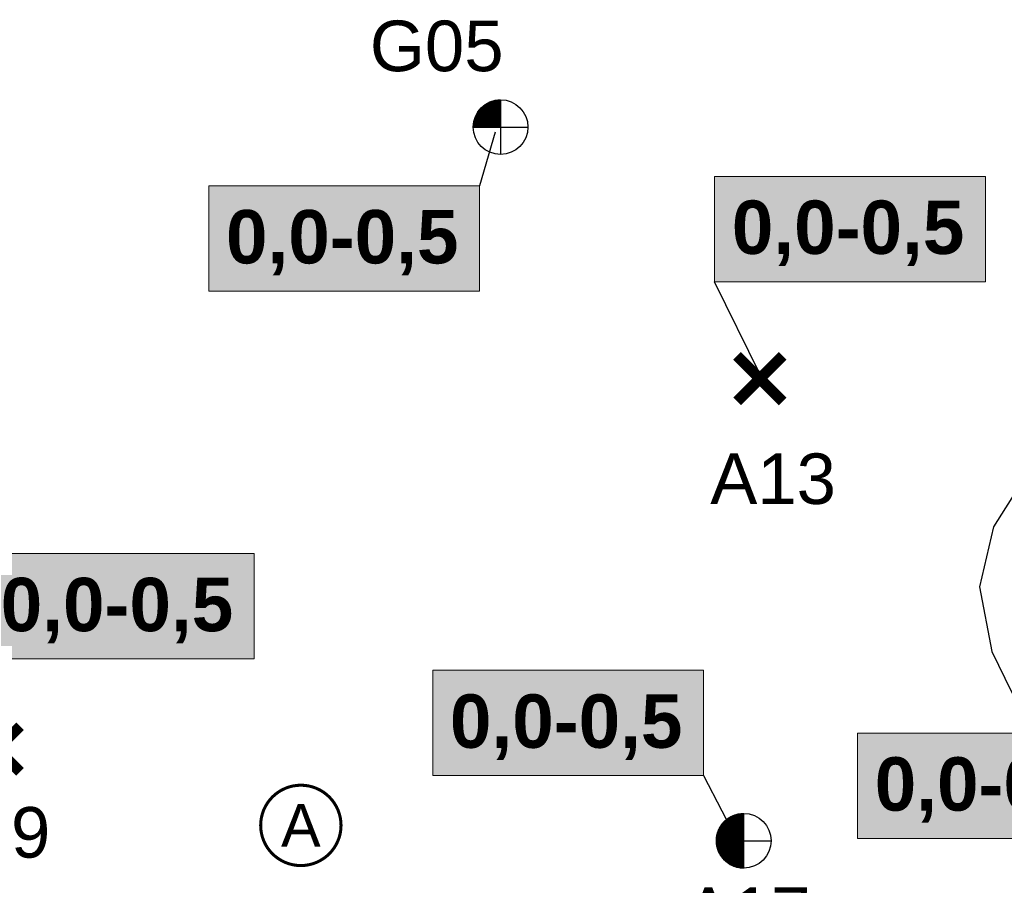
# Model space of a CAD drawing. Extents: x 158343 to 162498, y 431347 to 434500.
# Tile 55 of 248: x 159236 to 159357, y 433439 to 433546. Entities that reach past the tile are written whole.
import ezdxf
from ezdxf.enums import TextEntityAlignment as Align

# ---------------------------------------------------------------- set-up
doc = ezdxf.new("R2010")
doc.units = 0
doc.header["$LTSCALE"] = 10
doc.header["$MEASUREMENT"] = 0
doc.layers.get('0').update_dxf_attribs({"color": 1, "linetype": 'CONTINUOUS'})
doc.layers.get('Defpoints').update_dxf_attribs({"linetype": 'CONTINUOUS', "lineweight": 0})
for name, color, linetype in [('1.1-ALGEMEEN_VERKLARING', 7, 'CONTINUOUS'), ('1.1-ALGEMEEN_VERKLARING-TEKST', 7, 'CONTINUOUS'), ('BORING-MWH', 7, 'CONTINUOUS'), ('BORING-MWH-NEW', 7, 'CONTINUOUS'), ('KLASSE-B-INDUSTRIE', 40, 'CONTINUOUS'), ('KLASSE-NT-NIET TOEPASBAAR', 240, 'CONTINUOUS'), ('KWALITEIT-DIEPTE', 7, 'CONTINUOUS'), ('nieuw006m', 8, 'CONTINUOUS')]:
    doc.layers.add(name, color=color, linetype=linetype)
doc.styles.add('STANDAARD', font='arial.ttf')
doc.styles.add('STYLE3', font='arialbd.ttf')
doc.styles.add('TXT_Copier', font='arial.ttf')

# ---------------------------------------------------------------- blocks, each defined once
blk = doc.blocks.new('*X37')
at = {"color": 0}
for p, q in [((-69.56, 39.7), (-64.08, 39.7)), ((-69.56, 39.65), (-64.08, 39.65)), ((-69.55, 39.48), (-69.55, 39.71)), ((-69.5, 38.97), (-69.5, 39.71)), ((-69.45, 38.68), (-69.45, 39.71)), ((-69.4, 38.45), (-69.4, 39.71)), ((-69.35, 38.26), (-69.35, 39.71)), ((-69.3, 38.09), (-69.3, 39.71)), ((-69.25, 37.94), (-69.25, 39.71)), ((-69.2, 37.81), (-69.2, 39.71)), ((-69.15, 37.68), (-69.15, 39.71)), ((-69.1, 37.56), (-69.1, 39.71)), ((-69.05, 37.45), (-69.05, 39.71)), ((-69, 37.34), (-69, 39.71)), ((-68.95, 37.24), (-68.95, 39.71)), ((-68.9, 37.15), (-68.9, 39.71)), ((-68.85, 37.06), (-68.85, 39.71)), ((-68.8, 36.97), (-68.8, 39.71)), ((-68.75, 36.89), (-68.75, 39.71)), ((-68.7, 36.81), (-68.7, 39.71)), ((-68.65, 36.73), (-68.65, 39.71)), ((-68.6, 36.66), (-68.6, 39.71)), ((-68.55, 36.58), (-68.55, 39.71)), ((-68.5, 36.51), (-68.5, 39.71)), ((-68.45, 36.45), (-68.45, 39.71)), ((-68.4, 36.38), (-68.4, 39.71)), ((-68.35, 36.32), (-68.35, 39.71)), ((-68.3, 36.26), (-68.3, 39.71)), ((-68.25, 36.2), (-68.25, 39.71)), ((-68.2, 36.14), (-68.2, 39.71)), ((-68.15, 36.08), (-68.15, 39.71)), ((-68.1, 36.03), (-68.1, 39.71)), ((-68.05, 35.97), (-68.05, 39.71)), ((-68, 35.92), (-68, 39.71)), ((-67.95, 35.87), (-67.95, 39.71)), ((-67.9, 35.82), (-67.9, 39.71)), ((-67.85, 35.77), (-67.85, 39.71)), ((-67.8, 35.73), (-67.8, 39.71)), ((-67.75, 35.68), (-67.75, 39.71)), ((-67.7, 35.64), (-67.7, 39.71)), ((-67.65, 35.59), (-67.65, 39.71)), ((-67.6, 35.55), (-67.6, 39.71)), ((-67.55, 35.51), (-67.55, 39.71)), ((-67.5, 35.47), (-67.5, 39.71)), ((-67.45, 35.43), (-67.45, 39.71)), ((-67.4, 35.39), (-67.4, 39.71)), ((-67.35, 35.35), (-67.35, 39.71)), ((-67.3, 35.31), (-67.3, 39.71)), ((-67.25, 35.28), (-67.25, 39.71)), ((-67.2, 35.24), (-67.2, 39.71)), ((-67.15, 35.21), (-67.15, 39.71)), ((-67.1, 35.18), (-67.1, 39.71)), ((-67.05, 35.14), (-67.05, 39.71)), ((-67, 35.11), (-67, 39.71)), ((-66.95, 35.08), (-66.95, 39.71)), ((-66.9, 35.05), (-66.9, 39.71)), ((-66.85, 35.02), (-66.85, 39.71)), ((-66.8, 34.99), (-66.8, 39.71)), ((-66.75, 34.96), (-66.75, 39.71)), ((-66.7, 34.93), (-66.7, 39.71)), ((-66.65, 34.91), (-66.65, 39.71)), ((-66.6, 34.88), (-66.6, 39.71)), ((-66.55, 34.85), (-66.55, 39.71)), ((-66.5, 34.83), (-66.5, 39.71)), ((-66.45, 34.8), (-66.45, 39.71)), ((-66.4, 34.78), (-66.4, 39.71)), ((-66.35, 34.76), (-66.35, 39.71)), ((-66.3, 34.73), (-66.3, 39.71)), ((-66.25, 34.71), (-66.25, 39.71)), ((-66.2, 34.69), (-66.2, 39.71)), ((-66.15, 34.67), (-66.15, 39.71)), ((-66.1, 34.65), (-66.1, 39.71)), ((-66.05, 34.63), (-66.05, 39.71)), ((-66, 34.61), (-66, 39.71)), ((-65.95, 34.59), (-65.95, 39.71)), ((-65.9, 34.57), (-65.9, 39.71)), ((-65.85, 34.56), (-65.85, 39.71)), ((-65.8, 34.54), (-65.8, 39.71)), ((-65.75, 34.52), (-65.75, 39.71)), ((-65.7, 34.51), (-65.7, 39.71)), ((-65.65, 34.49), (-65.65, 39.71)), ((-65.6, 34.48), (-65.6, 39.71)), ((-65.55, 34.46), (-65.55, 39.71)), ((-65.5, 34.45), (-65.5, 39.71)), ((-65.45, 34.44), (-65.45, 39.71)), ((-65.4, 34.42), (-65.4, 39.71)), ((-65.35, 34.41), (-65.35, 39.71)), ((-65.3, 34.4), (-65.3, 39.71)), ((-65.25, 34.39), (-65.25, 39.71)), ((-65.2, 34.38), (-65.2, 39.71)), ((-65.15, 34.37), (-65.15, 39.71)), ((-65.1, 34.36), (-65.1, 39.71)), ((-65.05, 34.35), (-65.05, 39.71)), ((-65, 34.34), (-65, 39.71)), ((-64.95, 34.33), (-64.95, 39.71)), ((-64.9, 34.32), (-64.9, 39.71)), ((-64.85, 34.31), (-64.85, 39.71)), ((-64.8, 34.31), (-64.8, 39.71)), ((-64.75, 34.3), (-64.75, 39.71)), ((-64.7, 34.29), (-64.7, 39.71)), ((-64.65, 34.29), (-64.65, 39.71)), ((-64.6, 34.28), (-64.6, 39.71)), ((-64.55, 34.28), (-64.55, 39.71)), ((-64.5, 34.27), (-64.5, 39.71)), ((-64.45, 34.27), (-64.45, 39.71)), ((-64.4, 34.27), (-64.4, 39.71)), ((-64.35, 34.26), (-64.35, 39.71)), ((-64.3, 34.26), (-64.3, 39.71)), ((-64.25, 34.26), (-64.25, 39.71)), ((-64.2, 34.26), (-64.2, 39.71)), ((-64.15, 34.26), (-64.15, 39.71)), ((-64.1, 34.26), (-64.1, 39.71)), ((-69.55, 39.6), (-64.08, 39.6)), ((-69.55, 39.55), (-64.08, 39.55)), ((-69.55, 39.5), (-64.08, 39.5)), ((-69.55, 39.45), (-64.08, 39.45)), ((-69.55, 39.4), (-64.08, 39.4)), ((-69.54, 39.35), (-64.08, 39.35)), ((-69.54, 39.3), (-64.08, 39.3)), ((-69.53, 39.25), (-64.08, 39.25)), ((-69.53, 39.2), (-64.08, 39.2)), ((-69.52, 39.15), (-64.08, 39.15)), ((-69.52, 39.1), (-64.08, 39.1)), ((-69.51, 39.05), (-64.08, 39.05)), ((-69.5, 39), (-64.08, 39)), ((-69.5, 38.95), (-64.08, 38.95)), ((-69.49, 38.9), (-64.08, 38.9)), ((-69.48, 38.85), (-64.08, 38.85)), ((-69.47, 38.8), (-64.08, 38.8)), ((-69.46, 38.75), (-64.08, 38.75)), ((-69.45, 38.7), (-64.08, 38.7)), ((-69.44, 38.65), (-64.08, 38.65)), ((-69.43, 38.6), (-64.08, 38.6)), ((-69.42, 38.55), (-64.08, 38.55)), ((-69.41, 38.5), (-64.08, 38.5)), ((-69.4, 38.45), (-64.08, 38.45)), ((-69.39, 38.4), (-64.08, 38.4)), ((-69.37, 38.35), (-64.08, 38.35)), ((-69.36, 38.3), (-64.08, 38.3)), ((-69.35, 38.25), (-64.08, 38.25)), ((-69.33, 38.2), (-64.08, 38.2)), ((-69.32, 38.15), (-64.08, 38.15)), ((-69.3, 38.1), (-64.08, 38.1)), ((-69.29, 38.05), (-64.08, 38.05)), ((-69.27, 38), (-64.08, 38)), ((-69.25, 37.95), (-64.08, 37.95)), ((-69.23, 37.9), (-64.08, 37.9)), ((-69.22, 37.85), (-64.08, 37.85)), ((-69.2, 37.8), (-64.08, 37.8)), ((-69.18, 37.75), (-64.08, 37.75)), ((-69.16, 37.7), (-64.08, 37.7)), ((-69.14, 37.65), (-64.08, 37.65)), ((-69.12, 37.6), (-64.08, 37.6)), ((-69.1, 37.55), (-64.08, 37.55)), ((-69.07, 37.5), (-64.08, 37.5)), ((-69.05, 37.45), (-64.08, 37.45)), ((-69.03, 37.4), (-64.08, 37.4)), ((-69, 37.35), (-64.08, 37.35)), ((-68.98, 37.3), (-64.08, 37.3)), ((-68.95, 37.25), (-64.08, 37.25)), ((-68.93, 37.2), (-64.08, 37.2)), ((-68.9, 37.15), (-64.08, 37.15)), ((-68.87, 37.1), (-64.08, 37.1)), ((-68.85, 37.05), (-64.08, 37.05)), ((-68.82, 37), (-64.08, 37)), ((-68.79, 36.95), (-64.08, 36.95)), ((-68.76, 36.9), (-64.08, 36.9)), ((-68.73, 36.85), (-64.08, 36.85)), ((-68.69, 36.8), (-64.08, 36.8)), ((-68.66, 36.75), (-64.08, 36.75)), ((-68.63, 36.7), (-64.08, 36.7)), ((-68.6, 36.65), (-64.08, 36.65)), ((-68.56, 36.6), (-64.08, 36.6)), ((-68.53, 36.55), (-64.08, 36.55)), ((-68.49, 36.5), (-64.08, 36.5)), ((-68.45, 36.45), (-64.08, 36.45)), ((-68.41, 36.4), (-64.08, 36.4)), ((-68.38, 36.35), (-64.08, 36.35)), ((-68.34, 36.3), (-64.08, 36.3)), ((-68.29, 36.25), (-64.08, 36.25)), ((-68.25, 36.2), (-64.08, 36.2)), ((-68.21, 36.15), (-64.08, 36.15)), ((-68.17, 36.1), (-64.08, 36.1)), ((-68.12, 36.05), (-64.08, 36.05)), ((-68.07, 36), (-64.08, 36)), ((-68.03, 35.95), (-64.08, 35.95)), ((-67.98, 35.9), (-64.08, 35.9)), ((-67.93, 35.85), (-64.08, 35.85)), ((-67.88, 35.8), (-64.08, 35.8)), ((-67.82, 35.75), (-64.08, 35.75)), ((-67.77, 35.7), (-64.08, 35.7)), ((-67.72, 35.65), (-64.08, 35.65)), ((-67.66, 35.6), (-64.08, 35.6)), ((-67.6, 35.55), (-64.08, 35.55)), ((-67.54, 35.5), (-64.08, 35.5)), ((-67.48, 35.45), (-64.08, 35.45)), ((-67.41, 35.4), (-64.08, 35.4)), ((-67.35, 35.35), (-64.08, 35.35)), ((-67.28, 35.3), (-64.08, 35.3)), ((-67.21, 35.25), (-64.08, 35.25)), ((-67.14, 35.2), (-64.08, 35.2)), ((-67.06, 35.15), (-64.08, 35.15)), ((-66.98, 35.1), (-64.08, 35.1)), ((-66.9, 35.05), (-64.08, 35.05)), ((-66.82, 35), (-64.08, 35)), ((-66.73, 34.95), (-64.08, 34.95)), ((-66.64, 34.9), (-64.08, 34.9)), ((-66.54, 34.85), (-64.08, 34.85)), ((-66.44, 34.8), (-64.08, 34.8)), ((-66.33, 34.75), (-64.08, 34.75)), ((-66.22, 34.7), (-64.08, 34.7)), ((-66.1, 34.65), (-64.08, 34.65)), ((-65.97, 34.6), (-64.08, 34.6)), ((-65.83, 34.55), (-64.08, 34.55)), ((-65.67, 34.5), (-64.08, 34.5)), ((-65.5, 34.45), (-64.08, 34.45)), ((-65.3, 34.4), (-64.08, 34.4)), ((-65.07, 34.35), (-64.08, 34.35)), ((-64.75, 34.3), (-64.08, 34.3))]:
    blk.add_line(p, q, dxfattribs=at)
blk = doc.blocks.new('*X36')
at = {"color": 0}
for p, q in [((-67.4, 83.2), (-64.08, 83.2)), ((-67.4, 78.78), (-67.4, 83.2)), ((-67.35, 78.78), (-67.35, 83.23)), ((-67.33, 83.25), (-64.08, 83.25)), ((-67.3, 78.78), (-67.3, 83.27)), ((-67.26, 83.3), (-64.08, 83.3)), ((-67.25, 78.78), (-67.25, 83.31)), ((-67.2, 78.78), (-67.2, 83.34)), ((-67.19, 83.35), (-64.08, 83.35)), ((-67.15, 78.78), (-67.15, 83.38)), ((-67.12, 83.4), (-64.08, 83.4)), ((-67.1, 78.78), (-67.1, 83.41)), ((-67.05, 78.78), (-67.05, 83.44)), ((-67.04, 83.45), (-64.08, 83.45)), ((-67, 78.78), (-67, 83.48)), ((-66.96, 83.5), (-64.08, 83.5)), ((-66.95, 78.78), (-66.95, 83.51)), ((-66.9, 78.78), (-66.9, 83.54)), ((-66.88, 83.55), (-64.08, 83.55)), ((-66.85, 78.78), (-66.85, 83.57)), ((-66.8, 78.78), (-66.8, 83.6)), ((-66.79, 83.6), (-64.08, 83.6)), ((-66.75, 78.78), (-66.75, 83.62)), ((-66.7, 83.65), (-64.08, 83.65)), ((-66.7, 78.78), (-66.7, 83.65)), ((-66.65, 78.78), (-66.65, 83.68)), ((-66.61, 83.7), (-64.08, 83.7)), ((-66.6, 78.78), (-66.6, 83.71)), ((-66.55, 78.78), (-66.55, 83.73)), ((-66.51, 83.75), (-64.08, 83.75)), ((-66.5, 78.78), (-66.5, 83.76)), ((-66.45, 78.78), (-66.45, 83.78)), ((-66.41, 83.8), (-64.08, 83.8)), ((-66.4, 78.78), (-66.4, 83.8)), ((-66.35, 78.78), (-66.35, 83.83)), ((-66.3, 83.85), (-64.08, 83.85)), ((-66.3, 78.78), (-66.3, 83.85)), ((-66.25, 78.78), (-66.25, 83.87)), ((-66.2, 78.78), (-66.2, 83.89)), ((-66.19, 83.9), (-64.08, 83.9)), ((-66.15, 78.78), (-66.15, 83.92)), ((-66.1, 78.78), (-66.1, 83.94)), ((-66.06, 83.95), (-64.08, 83.95)), ((-66.05, 78.78), (-66.05, 83.96)), ((-66, 78.78), (-66, 83.97)), ((-65.95, 78.78), (-65.95, 83.99)), ((-65.93, 84), (-64.08, 84)), ((-65.9, 78.78), (-65.9, 84.01)), ((-65.85, 78.78), (-65.85, 84.03)), ((-65.8, 78.78), (-65.8, 84.05)), ((-65.79, 84.05), (-64.08, 84.05)), ((-65.75, 78.78), (-65.75, 84.06)), ((-65.7, 78.78), (-65.7, 84.08)), ((-65.65, 78.78), (-65.65, 84.09)), ((-65.63, 84.1), (-64.08, 84.1)), ((-65.6, 78.78), (-65.6, 84.11)), ((-65.55, 78.78), (-65.55, 84.12)), ((-65.5, 78.78), (-65.5, 84.14)), ((-65.45, 84.15), (-64.08, 84.15)), ((-65.45, 78.78), (-65.45, 84.15)), ((-65.4, 78.78), (-65.4, 84.16)), ((-65.35, 78.78), (-65.35, 84.17)), ((-65.3, 78.78), (-65.3, 84.19)), ((-65.25, 78.78), (-65.25, 84.2)), ((-65.24, 84.2), (-64.08, 84.2)), ((-65.2, 78.78), (-65.2, 84.21)), ((-65.15, 78.78), (-65.15, 84.22)), ((-65.1, 78.78), (-65.1, 84.23)), ((-65.05, 78.78), (-65.05, 84.24)), ((-65, 78.78), (-65, 84.25)), ((-64.99, 84.25), (-64.08, 84.25)), ((-64.95, 78.78), (-64.95, 84.26)), ((-64.9, 78.78), (-64.9, 84.26)), ((-64.85, 78.78), (-64.85, 84.27)), ((-64.8, 78.78), (-64.8, 84.28)), ((-64.75, 78.78), (-64.75, 84.29)), ((-64.7, 78.78), (-64.7, 84.29)), ((-64.65, 78.78), (-64.65, 84.3)), ((-64.62, 84.3), (-64.08, 84.3)), ((-64.6, 78.78), (-64.6, 84.3)), ((-64.55, 78.78), (-64.55, 84.31)), ((-64.5, 78.78), (-64.5, 84.31)), ((-64.45, 78.78), (-64.45, 84.31)), ((-64.4, 78.78), (-64.4, 84.32)), ((-64.35, 78.78), (-64.35, 84.32)), ((-64.3, 78.78), (-64.3, 84.32)), ((-64.25, 78.78), (-64.25, 84.33)), ((-64.2, 78.78), (-64.2, 84.33)), ((-64.15, 78.78), (-64.15, 84.33)), ((-64.1, 78.78), (-64.1, 84.33)), ((-69.02, 81.2), (-64.08, 81.2)), ((-69, 81.25), (-64.08, 81.25)), ((-69, 78.78), (-69, 81.24)), ((-68.97, 81.3), (-64.08, 81.3)), ((-68.95, 81.35), (-64.08, 81.35)), ((-68.95, 78.78), (-68.95, 81.34)), ((-68.92, 81.4), (-64.08, 81.4)), ((-68.9, 78.78), (-68.9, 81.44)), ((-68.89, 81.45), (-64.08, 81.45)), ((-68.86, 81.5), (-64.08, 81.5)), ((-68.85, 78.78), (-68.85, 81.53)), ((-68.84, 81.55), (-64.08, 81.55)), ((-68.81, 81.6), (-64.08, 81.6)), ((-68.8, 78.78), (-68.8, 81.61)), ((-68.78, 81.65), (-64.08, 81.65)), ((-68.75, 81.7), (-64.08, 81.7)), ((-68.75, 78.78), (-68.75, 81.7)), ((-68.72, 81.75), (-64.08, 81.75)), ((-68.7, 78.78), (-68.7, 81.78)), ((-68.69, 81.8), (-64.08, 81.8)), ((-68.65, 81.85), (-64.08, 81.85)), ((-68.65, 78.78), (-68.65, 81.85)), ((-68.62, 81.9), (-64.08, 81.9)), ((-68.6, 78.78), (-68.6, 81.93)), ((-68.59, 81.95), (-64.08, 81.95)), ((-68.55, 82), (-64.08, 82)), ((-68.55, 78.78), (-68.55, 82)), ((-68.52, 82.05), (-64.08, 82.05)), ((-68.5, 78.78), (-68.5, 82.07)), ((-68.48, 82.1), (-64.08, 82.1)), ((-68.45, 78.78), (-68.45, 82.14)), ((-68.44, 82.15), (-64.08, 82.15)), ((-68.4, 82.2), (-64.08, 82.2)), ((-68.4, 78.78), (-68.4, 82.2)), ((-68.36, 82.25), (-64.08, 82.25)), ((-68.35, 78.78), (-68.35, 82.27)), ((-68.32, 82.3), (-64.08, 82.3)), ((-68.3, 78.78), (-68.3, 82.33)), ((-68.28, 82.35), (-64.08, 82.35)), ((-68.25, 78.78), (-68.25, 82.39)), ((-68.24, 82.4), (-64.08, 82.4)), ((-68.2, 82.45), (-64.08, 82.45)), ((-68.2, 78.78), (-68.2, 82.45)), ((-68.15, 82.5), (-64.08, 82.5)), ((-68.15, 78.78), (-68.15, 82.5)), ((-68.11, 82.55), (-64.08, 82.55)), ((-68.1, 78.78), (-68.1, 82.56)), ((-68.06, 82.6), (-64.08, 82.6)), ((-68.05, 78.78), (-68.05, 82.61)), ((-68.01, 82.65), (-64.08, 82.65)), ((-68, 78.78), (-68, 82.66)), ((-67.96, 82.7), (-64.08, 82.7)), ((-67.95, 78.78), (-67.95, 82.71)), ((-67.91, 82.75), (-64.08, 82.75)), ((-67.9, 78.78), (-67.9, 82.76)), ((-67.86, 82.8), (-64.08, 82.8)), ((-67.85, 78.78), (-67.85, 82.81)), ((-67.81, 82.85), (-64.08, 82.85)), ((-67.8, 78.78), (-67.8, 82.86)), ((-67.76, 82.9), (-64.08, 82.9)), ((-67.75, 78.78), (-67.75, 82.9)), ((-67.7, 82.95), (-64.08, 82.95)), ((-67.7, 78.78), (-67.7, 82.95)), ((-67.65, 78.78), (-67.65, 82.99)), ((-67.64, 83), (-64.08, 83)), ((-67.6, 78.78), (-67.6, 83.04)), ((-67.58, 83.05), (-64.08, 83.05)), ((-67.55, 78.78), (-67.55, 83.08)), ((-67.52, 83.1), (-64.08, 83.1)), ((-67.5, 78.78), (-67.5, 83.12)), ((-67.46, 83.15), (-64.08, 83.15)), ((-67.45, 78.78), (-67.45, 83.16)), ((-69.54, 79.3), (-64.08, 79.3)), ((-69.54, 79.25), (-64.08, 79.25)), ((-69.53, 79.4), (-64.08, 79.4)), ((-69.53, 79.35), (-64.08, 79.35)), ((-69.52, 79.5), (-64.08, 79.5)), ((-69.52, 79.45), (-64.08, 79.45)), ((-69.51, 79.55), (-64.08, 79.55)), ((-69.5, 79.65), (-64.08, 79.65)), ((-69.5, 78.78), (-69.5, 79.62)), ((-69.5, 79.6), (-64.08, 79.6)), ((-69.49, 79.7), (-64.08, 79.7)), ((-69.48, 79.75), (-64.08, 79.75)), ((-69.47, 79.8), (-64.08, 79.8)), ((-69.46, 79.85), (-64.08, 79.85)), ((-69.45, 78.78), (-69.45, 79.91)), ((-69.45, 79.9), (-64.08, 79.9)), ((-69.44, 79.95), (-64.08, 79.95)), ((-69.43, 80), (-64.08, 80)), ((-69.42, 80.05), (-64.08, 80.05)), ((-69.41, 80.1), (-64.08, 80.1)), ((-69.4, 80.15), (-64.08, 80.15)), ((-69.4, 78.78), (-69.4, 80.13)), ((-69.38, 80.2), (-64.08, 80.2)), ((-69.37, 80.25), (-64.08, 80.25)), ((-69.36, 80.3), (-64.08, 80.3)), ((-69.35, 78.78), (-69.35, 80.32)), ((-69.34, 80.35), (-64.08, 80.35)), ((-69.33, 80.4), (-64.08, 80.4)), ((-69.31, 80.45), (-64.08, 80.45)), ((-69.3, 80.5), (-64.08, 80.5)), ((-69.3, 78.78), (-69.3, 80.49)), ((-69.28, 80.55), (-64.08, 80.55)), ((-69.26, 80.6), (-64.08, 80.6)), ((-69.25, 80.65), (-64.08, 80.65)), ((-69.25, 78.78), (-69.25, 80.64)), ((-69.23, 80.7), (-64.08, 80.7)), ((-69.21, 80.75), (-64.08, 80.75)), ((-69.2, 78.78), (-69.2, 80.78)), ((-69.19, 80.8), (-64.08, 80.8)), ((-69.17, 80.85), (-64.08, 80.85)), ((-69.15, 78.78), (-69.15, 80.91)), ((-69.15, 80.9), (-64.08, 80.9)), ((-69.13, 80.95), (-64.08, 80.95)), ((-69.11, 81), (-64.08, 81)), ((-69.1, 78.78), (-69.1, 81.02)), ((-69.09, 81.05), (-64.08, 81.05)), ((-69.07, 81.1), (-64.08, 81.1)), ((-69.05, 78.78), (-69.05, 81.14)), ((-69.04, 81.15), (-64.08, 81.15)), ((-69.56, 78.95), (-64.08, 78.95)), ((-69.56, 78.9), (-64.08, 78.9)), ((-69.56, 78.85), (-64.08, 78.85)), ((-69.56, 78.8), (-64.08, 78.8)), ((-69.55, 79.15), (-64.08, 79.15)), ((-69.55, 78.78), (-69.55, 79.11)), ((-69.55, 79.1), (-64.08, 79.1)), ((-69.55, 79.05), (-64.08, 79.05)), ((-69.55, 79), (-64.08, 79)), ((-69.54, 79.2), (-64.08, 79.2))]:
    blk.add_line(p, q, dxfattribs=at)
blk = doc.blocks.new('BO-2M')
at = {"layer": 'BORING-MWH-NEW'}
for points in [[(-0.005, 1.344), (-0.005, -1.366)], [(-1.351, -0.011), (1.341, -0.011)]]:
    blk.add_lwpolyline(points, dxfattribs=at)
blk.add_circle((0, 0), 1.35, dxfattribs=at)
at = {"layer": 'BORING-MWH-NEW', "xscale": 0.2454484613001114, "yscale": 0.2454484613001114, "zscale": 0.2454484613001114}
for name, p in [('*X36', (15.723, -19.348)), ('*X37', (15.723, -9.758))]:
    blk.add_blockref(name, p, dxfattribs=at)
at = {"layer": 'BORING-MWH-NEW', "style": 'STANDAARD'}
blk.add_attdef('BNO', (-3.321, 3.157), '', height=2.5, dxfattribs=at)
blk = doc.blocks.new('B-1-MWH')
at = {"layer": 'BORING-MWH'}
for points in [[(-1.803, 1.803, 0.85, 0.85, 0), (1.803, -1.803, 0.85, 0.85, 0)], [(-1.803, -1.803, 0.85, 0.85, 0), (1.803, 1.803, 0.85, 0.85, 0)]]:
    blk.add_lwpolyline(points, format="xyseb", dxfattribs=at)
at = {"layer": 'BORING-MWH', "style": 'STANDAARD'}
blk.add_attdef('BNO', (-3.787, 5.294), '', height=4, dxfattribs=at)
blk = doc.blocks.new('BO-1M')
at = {"layer": 'BORING-MWH-NEW'}
for p, q in [((-0.919, 0.975), (0.004, 0.975)), ((-0.916, -0.005), (-0.916, 0.977)), ((-0.906, 0.987), (0.004, 0.987)), ((-0.904, -0.005), (-0.904, 0.989)), ((-0.893, 0.999), (0.004, 0.999)), ((-0.892, -0.005), (-0.892, 1)), ((-0.88, 1.011), (0.004, 1.011)), ((-0.88, -0.005), (-0.88, 1.011)), ((-0.868, -0.005), (-0.868, 1.022)), ((-0.866, 1.023), (0.004, 1.023)), ((-0.855, -0.005), (-0.855, 1.032)), ((-0.851, 1.036), (0.004, 1.036)), ((-0.843, -0.005), (-0.843, 1.042)), ((-0.836, 1.048), (0.004, 1.048)), ((-0.831, -0.005), (-0.831, 1.052)), ((-0.821, 1.06), (0.004, 1.06)), ((-0.819, -0.005), (-0.819, 1.062)), ((-0.807, -0.005), (-0.807, 1.071)), ((-0.805, 1.072), (0.004, 1.072)), ((-0.794, -0.005), (-0.794, 1.08)), ((-0.789, 1.084), (0.004, 1.084)), ((-0.782, -0.005), (-0.782, 1.089)), ((-0.772, 1.096), (0.004, 1.096)), ((-0.77, -0.005), (-0.77, 1.098)), ((-0.758, -0.005), (-0.758, 1.107)), ((-0.755, 1.109), (0.004, 1.109)), ((-0.746, -0.005), (-0.746, 1.115)), ((-0.737, 1.121), (0.004, 1.121)), ((-0.733, -0.005), (-0.733, 1.123)), ((-0.721, -0.005), (-0.721, 1.131)), ((-0.719, 1.133), (0.004, 1.133)), ((-0.709, -0.005), (-0.709, 1.139)), ((-0.699, 1.145), (0.004, 1.145)), ((-0.697, -0.005), (-0.697, 1.147)), ((-0.685, -0.005), (-0.685, 1.154)), ((-0.679, 1.157), (0.004, 1.157)), ((-0.672, -0.005), (-0.672, 1.162)), ((-0.66, -0.005), (-0.66, 1.169)), ((-0.659, 1.17), (0.004, 1.17)), ((-0.648, -0.005), (-0.648, 1.176)), ((-0.637, 1.182), (0.004, 1.182)), ((-0.636, -0.005), (-0.636, 1.182)), ((-0.624, -0.005), (-0.624, 1.189)), ((-0.614, 1.194), (0.004, 1.194)), ((-0.611, -0.005), (-0.611, 1.195)), ((-0.599, -0.005), (-0.599, 1.202)), ((-0.59, 1.206), (0.004, 1.206)), ((-0.587, -0.005), (-0.587, 1.208)), ((-0.575, -0.005), (-0.575, 1.214)), ((-0.565, 1.218), (0.004, 1.218)), ((-0.563, -0.005), (-0.563, 1.22)), ((-0.55, -0.005), (-0.55, 1.225)), ((-0.539, 1.231), (0.004, 1.231)), ((-0.538, -0.005), (-0.538, 1.231)), ((-0.526, -0.005), (-0.526, 1.236)), ((-0.514, -0.005), (-0.514, 1.241)), ((-0.511, 1.243), (0.004, 1.243)), ((-0.502, -0.005), (-0.502, 1.247)), ((-0.489, -0.005), (-0.489, 1.251)), ((-0.48, 1.255), (0.004, 1.255)), ((-0.477, -0.005), (-0.477, 1.256)), ((-0.465, -0.005), (-0.465, 1.261)), ((-0.453, -0.005), (-0.453, 1.266)), ((-0.448, 1.267), (0.004, 1.267)), ((-0.441, -0.005), (-0.441, 1.27)), ((-0.428, -0.005), (-0.428, 1.274)), ((-0.416, -0.005), (-0.416, 1.278)), ((-0.413, 1.279), (0.004, 1.279)), ((-0.404, -0.005), (-0.404, 1.282)), ((-0.392, -0.005), (-0.392, 1.286)), ((-0.38, -0.005), (-0.38, 1.29)), ((-0.374, 1.292), (0.004, 1.292)), ((-0.368, -0.005), (-0.368, 1.294)), ((-0.355, -0.005), (-0.355, 1.297)), ((-0.343, -0.005), (-0.343, 1.3)), ((-0.331, 1.304), (0.004, 1.304)), ((-0.331, -0.005), (-0.331, 1.304)), ((-0.319, -0.005), (-0.319, 1.307)), ((-0.307, -0.005), (-0.307, 1.31)), ((-0.294, -0.005), (-0.294, 1.313)), ((-0.282, -0.005), (-0.282, 1.316)), ((-0.28, 1.316), (0.004, 1.316)), ((-0.27, -0.005), (-0.27, 1.318)), ((-0.258, -0.005), (-0.258, 1.321)), ((-0.246, -0.005), (-0.246, 1.323)), ((-0.233, -0.005), (-0.233, 1.325)), ((-0.221, -0.005), (-0.221, 1.328)), ((-0.218, 1.328), (0.004, 1.328)), ((-0.209, -0.005), (-0.209, 1.33)), ((-0.197, -0.005), (-0.197, 1.332)), ((-0.185, -0.005), (-0.185, 1.333)), ((-0.172, -0.005), (-0.172, 1.335)), ((-0.16, -0.005), (-0.16, 1.337)), ((-0.148, -0.005), (-0.148, 1.338)), ((-0.136, -0.005), (-0.136, 1.34)), ((-0.129, 1.34), (0.004, 1.34)), ((-0.124, -0.005), (-0.124, 1.341)), ((-0.111, -0.005), (-0.111, 1.342)), ((-0.099, -0.005), (-0.099, 1.343)), ((-0.087, -0.005), (-0.087, 1.344)), ((-0.075, -0.005), (-0.075, 1.345)), ((-0.063, -0.005), (-0.063, 1.346)), ((-0.05, -0.005), (-0.05, 1.346)), ((-0.038, -0.005), (-0.038, 1.347)), ((-0.026, -0.005), (-0.026, 1.347)), ((-0.014, -0.005), (-0.014, 1.347)), ((-0.002, -0.005), (-0.002, 1.347)), ((0.004, 1.347), (0.004, -1.336)), ((0.004, 1.342), (0.004, -1.352)), ((-1.244, 0.487), (0.004, 0.487)), ((-1.239, 0.499), (0.004, 0.499)), ((-1.234, 0.511), (0.004, 0.511)), ((-1.233, -0.005), (-1.233, 0.512)), ((-1.229, 0.523), (0.004, 0.523)), ((-1.224, 0.535), (0.004, 0.535)), ((-1.221, -0.005), (-1.221, 0.541)), ((-1.218, 0.548), (0.004, 0.548)), ((-1.213, 0.56), (0.004, 0.56)), ((-1.209, -0.005), (-1.209, 0.569)), ((-1.207, 0.572), (0.004, 0.572)), ((-1.202, 0.584), (0.004, 0.584)), ((-1.197, -0.005), (-1.197, 0.594)), ((-1.196, 0.596), (0.004, 0.596)), ((-1.19, 0.609), (0.004, 0.609)), ((-1.185, -0.005), (-1.185, 0.619)), ((-1.183, 0.621), (0.004, 0.621)), ((-1.177, 0.633), (0.004, 0.633)), ((-1.172, -0.005), (-1.172, 0.642)), ((-1.171, 0.645), (0.004, 0.645)), ((-1.164, 0.657), (0.004, 0.657)), ((-1.16, -0.005), (-1.16, 0.664)), ((-1.157, 0.67), (0.004, 0.67)), ((-1.15, 0.682), (0.004, 0.682)), ((-1.148, -0.005), (-1.148, 0.685)), ((-1.143, 0.694), (0.004, 0.694)), ((-1.136, -0.005), (-1.136, 0.706)), ((-1.135, 0.706), (0.004, 0.706)), ((-1.128, 0.718), (0.004, 0.718)), ((-1.124, -0.005), (-1.124, 0.725)), ((-1.12, 0.731), (0.004, 0.731)), ((-1.112, 0.743), (0.004, 0.743)), ((-1.111, -0.005), (-1.111, 0.744)), ((-1.104, 0.755), (0.004, 0.755)), ((-1.099, -0.005), (-1.099, 0.762)), ((-1.096, 0.767), (0.004, 0.767)), ((-1.087, -0.005), (-1.087, 0.78)), ((-1.087, 0.779), (0.004, 0.779)), ((-1.079, 0.792), (0.004, 0.792)), ((-1.075, -0.005), (-1.075, 0.797)), ((-1.07, 0.804), (0.004, 0.804)), ((-1.063, -0.005), (-1.063, 0.813)), ((-1.061, 0.816), (0.004, 0.816)), ((-1.051, 0.828), (0.004, 0.828)), ((-1.05, -0.005), (-1.05, 0.829)), ((-1.042, 0.84), (0.004, 0.84)), ((-1.038, -0.005), (-1.038, 0.845)), ((-1.032, 0.853), (0.004, 0.853)), ((-1.026, -0.005), (-1.026, 0.86)), ((-1.022, 0.865), (0.004, 0.865)), ((-1.014, -0.005), (-1.014, 0.874)), ((-1.011, 0.877), (0.004, 0.877)), ((-1.002, -0.005), (-1.002, 0.888)), ((-1.001, 0.889), (0.004, 0.889)), ((-0.99, 0.901), (0.004, 0.901)), ((-0.989, -0.005), (-0.989, 0.902)), ((-0.979, 0.914), (0.004, 0.914)), ((-0.977, -0.005), (-0.977, 0.915)), ((-0.968, 0.926), (0.004, 0.926)), ((-0.965, -0.005), (-0.965, 0.929)), ((-0.956, 0.938), (0.004, 0.938)), ((-0.953, -0.005), (-0.953, 0.941)), ((-0.944, 0.95), (0.004, 0.95)), ((-0.941, -0.005), (-0.941, 0.954)), ((-0.932, 0.962), (0.004, 0.962)), ((-0.929, -0.005), (-0.929, 0.966)), ((-1.333, 0.023), (0.004, 0.023)), ((-1.333, 0.011), (0.004, 0.011)), ((-1.332, 0.06), (0.004, 0.06)), ((-1.332, 0.048), (0.004, 0.048)), ((-1.332, 0.035), (0.004, 0.035)), ((-1.331, -0.005), (-1.331, 0.074)), ((-1.331, 0.072), (0.004, 0.072)), ((-1.33, 0.096), (0.004, 0.096)), ((-1.33, 0.084), (0.004, 0.084)), ((-1.329, 0.109), (0.004, 0.109)), ((-1.328, 0.121), (0.004, 0.121)), ((-1.327, 0.133), (0.004, 0.133)), ((-1.325, 0.145), (0.004, 0.145)), ((-1.324, 0.157), (0.004, 0.157)), ((-1.323, 0.17), (0.004, 0.17)), ((-1.321, 0.182), (0.004, 0.182)), ((-1.319, -0.005), (-1.319, 0.199)), ((-1.319, 0.194), (0.004, 0.194)), ((-1.318, 0.206), (0.004, 0.206)), ((-1.316, 0.218), (0.004, 0.218)), ((-1.314, 0.231), (0.004, 0.231)), ((-1.312, 0.243), (0.004, 0.243)), ((-1.309, 0.255), (0.004, 0.255)), ((-1.307, -0.005), (-1.307, 0.269)), ((-1.307, 0.267), (0.004, 0.267)), ((-1.305, 0.279), (0.004, 0.279)), ((-1.302, 0.292), (0.004, 0.292)), ((-1.299, 0.304), (0.004, 0.304)), ((-1.296, 0.316), (0.004, 0.316)), ((-1.294, -0.005), (-1.294, 0.324)), ((-1.293, 0.328), (0.004, 0.328)), ((-1.29, 0.34), (0.004, 0.34)), ((-1.287, 0.353), (0.004, 0.353)), ((-1.284, 0.365), (0.004, 0.365)), ((-1.282, -0.005), (-1.282, 0.371)), ((-1.28, 0.377), (0.004, 0.377)), ((-1.277, 0.389), (0.004, 0.389)), ((-1.273, 0.401), (0.004, 0.401)), ((-1.27, -0.005), (-1.27, 0.411)), ((-1.269, 0.414), (0.004, 0.414)), ((-1.265, 0.426), (0.004, 0.426)), ((-1.261, 0.438), (0.004, 0.438)), ((-1.258, -0.005), (-1.258, 0.448)), ((-1.257, 0.45), (0.004, 0.45)), ((-1.253, 0.462), (0.004, 0.462)), ((-1.248, 0.475), (0.004, 0.475)), ((-1.246, -0.005), (-1.246, 0.481)), ((-1.334, -0.005), (1.341, -0.005)), ((-1.333, -0.001), (0.004, -0.001)), ((0.004, -0.001), (0.004, -1.328))]:
    blk.add_line(p, q, dxfattribs=at)
blk.add_circle((0, 0), 1.35, dxfattribs=at)
at = {"layer": 'BORING-MWH-NEW', "style": 'STANDAARD'}
blk.add_attdef('BNO', (-3.36, 2.898), '', height=2.5, dxfattribs=at)

msp = doc.modelspace()

# ---------------------------------------------------------------- hatches: boundary and pattern name
at = {"layer": 'KLASSE-B-INDUSTRIE'}
for points in [[(159321.47, 433526.75), (159354.88, 433526.75), (159354.88, 433513.76), (159321.47, 433513.76)], [(159259.04, 433525.59), (159292.45, 433525.59), (159292.45, 433512.59), (159259.04, 433512.59)], [(159231.24, 433480.19), (159264.65, 433480.19), (159264.65, 433467.19), (159231.24, 433467.19)]]:
    msp.add_hatch(color=256, dxfattribs=at).paths.add_polyline_path(points)
at = {"layer": 'KLASSE-NT-NIET TOEPASBAAR'}
for points in [[(159286.68, 433465.79), (159320.09, 433465.79), (159320.09, 433452.8), (159286.68, 433452.8)], [(159339.11, 433458.03), (159372.52, 433458.03), (159372.52, 433445.04), (159339.11, 433445.04)]]:
    msp.add_hatch(color=256, dxfattribs=at).paths.add_polyline_path(points)

# ---------------------------------------------------------------- linework, layer by layer
at = {"layer": '1.1-ALGEMEEN_VERKLARING', "const_width": 0.375}
msp.add_lwpolyline([(159270.4, 433451.61, -1), (159270.4, 433441.69, -1), (159270.4, 433451.61)], format="xyb", dxfattribs=at)
at = {"layer": 'Defpoints'}
msp.add_lwpolyline([(159355.7, 433468.1), (159354.17, 433476.09), (159355.87, 433483.5), (159359.13, 433488.63), (159363.74, 433492.74), (159369.48, 433497.05), (159380.51, 433506.8), (159386.57, 433511), (159392.94, 433514.7), (159410.9, 433517.62), (159426.1, 433523.6), (159445.48, 433526.15), (159464.76, 433529.44), (159484.97, 433532.29), (159505.24, 433534.75), (159547.32, 433543.42)], dxfattribs=at)
at = {"layer": 'KLASSE-B-INDUSTRIE', "color": 7, "lineweight": 5}
for points in [[(159321.47, 433526.75), (159354.88, 433526.75), (159354.88, 433513.76), (159321.47, 433513.76)], [(159259.04, 433525.59), (159292.45, 433525.59), (159292.45, 433512.59), (159259.04, 433512.59)], [(159231.24, 433480.19), (159264.65, 433480.19), (159264.65, 433467.19), (159231.24, 433467.19)]]:
    msp.add_lwpolyline(points, close=True, dxfattribs=at)
at = {"layer": 'KLASSE-NT-NIET TOEPASBAAR', "color": 7, "lineweight": 5}
for points in [[(159286.68, 433465.79), (159320.09, 433465.79), (159320.09, 433452.8), (159286.68, 433452.8)], [(159339.11, 433458.03), (159372.52, 433458.03), (159372.52, 433445.04), (159339.11, 433445.04)]]:
    msp.add_lwpolyline(points, close=True, dxfattribs=at)
at = {"layer": 'KWALITEIT-DIEPTE'}
for points in [[(159294.4, 433532.2), (159292.45, 433525.59)], [(159327.09, 433502.29), (159321.47, 433513.76)], [(159320.09, 433452.8), (159324.61, 433444.09)]]:
    msp.add_lwpolyline(points, dxfattribs=at)
at = {"layer": 'nieuw006m', "flags": 128}
msp.add_lwpolyline([(159526.37, 433539.18), (159505.24, 433534.75), (159484.97, 433532.29), (159464.76, 433529.44), (159445.48, 433526.15), (159435.75, 433525.08), (159426.1, 433523.6), (159417.39, 433520.22), (159410.9, 433517.62), (159400.78, 433516.04), (159392.94, 433514.7, 0.039641), (159380.51, 433506.8), (159369.48, 433497.05), (159363.74, 433492.74), (159359.13, 433488.63), (159355.87, 433483.5), (159354.17, 433476.09), (159355.7, 433468.1), (159358.09, 433463.13), (159360.72, 433458.17), (159364.02, 433448.89), (159366.6, 433438.22)], format="xyb", dxfattribs=at)

# ---------------------------------------------------------------- block references
at = {"layer": 'BORING-MWH'}
ref = msp.add_blockref('B-1-MWH', (159327.05, 433501.8), dxfattribs=dict(at, xscale=1.56, yscale=1.56, zscale=1.56))
ref.add_attrib('BNO', 'A13', (159320.93, 433486.32), dxfattribs={"height": 6.24, "style": 'STANDAARD'})
ref = msp.add_blockref('B-1-MWH', (159232.93, 433456.07), dxfattribs=dict(at, xscale=1.56, yscale=1.56, zscale=1.56))
ref.add_attrib('BNO', 'A09', (159223.97, 433442.67), dxfattribs={"height": 6.24, "style": 'STANDAARD'})
at = {"layer": 'BORING-MWH-NEW'}
ref = msp.add_blockref('BO-1M', (159295.05, 433532.84), dxfattribs=dict(at, xscale=2.5, yscale=2.5, zscale=2.5))
ref.add_attrib('BNO', 'G05', (159278.92, 433539.74), dxfattribs={"height": 6.25, "style": 'STANDAARD'})
ref = msp.add_blockref('BO-2M', (159325.06, 433444.76), dxfattribs=dict(at, xscale=2.5, yscale=2.5, zscale=2.5))
ref.add_attrib('BNO', 'A17', (159317.77, 433432.77), dxfattribs={"height": 6.25, "style": 'STANDAARD'})

# ---------------------------------------------------------------- texts
at = {"layer": '1.1-ALGEMEEN_VERKLARING-TEKST', "style": 'TXT_Copier'}
msp.add_text('A', height=5.25, rotation=0, dxfattribs=at).set_placement((159270.4, 433446.65), align=Align.MIDDLE_CENTER)
at = {"layer": 'KWALITEIT-DIEPTE', "color": 7, "style": 'STYLE3'}
for p in [(159337.94, 433517.18), (159275.51, 433516.01), (159247.71, 433470.61), (159303.15, 433456.22), (159355.58, 433448.46)]:
    msp.add_text('0,0-0,5', height=6.6, dxfattribs=at).set_placement(p, align=Align.CENTER)

doc.saveas('drawing.dxf')
